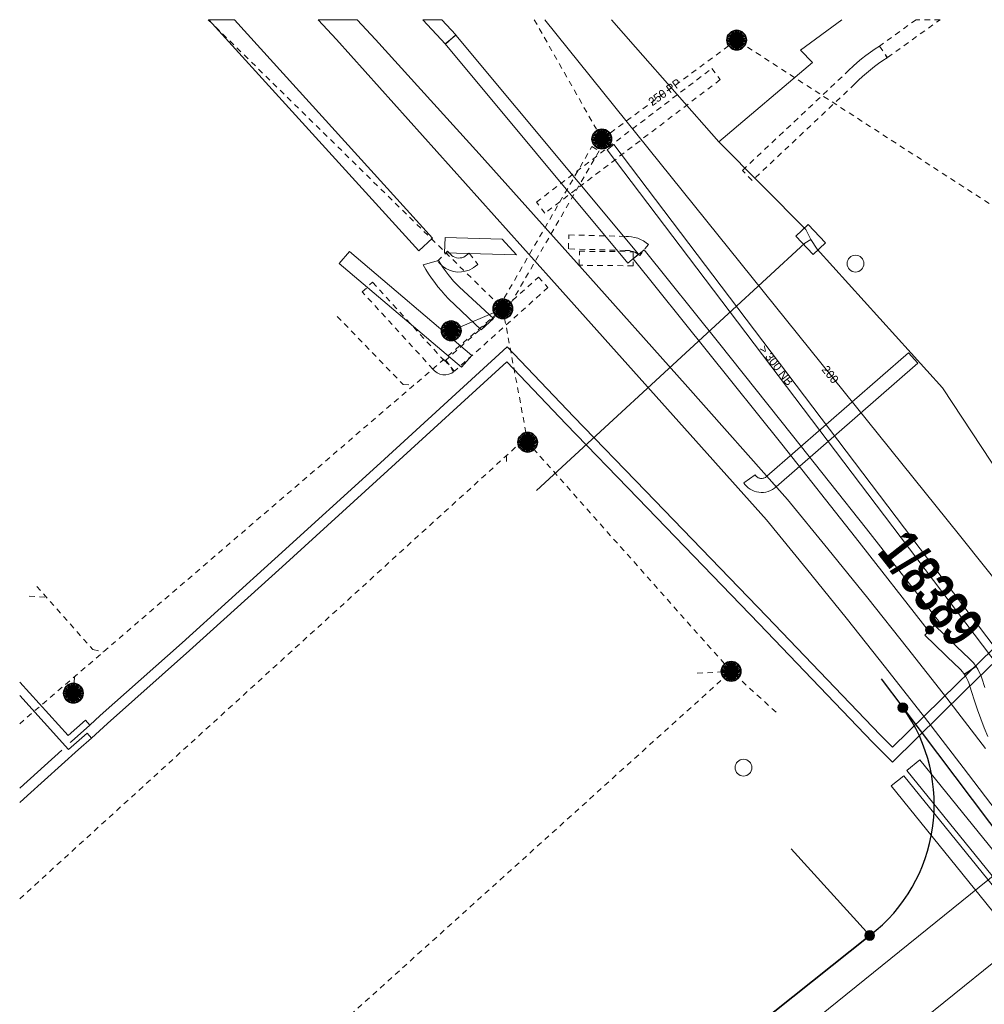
# Model space of a CAD drawing. Header units: metres. Extents: x 2695560 to 2696939, y 1260529 to 1262050.
# Tile 246 of 256: x 2695640 to 2695675, y 1261165 to 1261201. Entities that reach past the tile are written whole.
import ezdxf

# ---------------------------------------------------------------- set-up
doc = ezdxf.new("R2010")
doc.units = ezdxf.units.M
doc.linetypes.add('AUSGEZOGEN', pattern=[0])
doc.linetypes.add('VERDECKT2_S2', pattern=[0.36, 0.2, -0.16])
for name, color, linetype in [('XR$1$AV_Grenzpunkte', 7, 'AUSGEZOGEN'), ('XR$1$AV_Grundstück-Nr.', 7, 'AUSGEZOGEN'), ('XR$1$AV_Linien (BB)', 7, 'AUSGEZOGEN'), ('XR$1$EW_LK_Knoten', 1, 'AUSGEZOGEN'), ('XR$1$Liegenschaftsgrenzen', 7, 'AUSGEZOGEN'), ('XR$1$PFAV', 255, 'AUSGEZOGEN'), ('XR$1$RAEW', 8, 'AUSGEZOGEN')]:
    doc.layers.add(name, color=color, linetype=linetype)
for name, color, linetype, lineweight in [('XR$2$ABW-Linie-R-genau', 4, 'AUSGEZOGEN', 18), ('XR$2$ABW-Linie-R-ungenau', 4, 'VERDECKT2_S2', 18), ('XR$2$ABW-LinieFlaeche-R-genau', 4, 'AUSGEZOGEN', 18), ('XR$2$ABW-LinieFlaeche-R-ungenau', 4, 'VERDECKT2_S2', 18), ('XR$2$ABW-Punkt', 6, 'AUSGEZOGEN', 18), ('XR$2$ELE-Flaeche-oberirdisch', 1, 'AUSGEZOGEN', 18), ('XR$2$ELE-LinieFlaeche-genau', 1, 'AUSGEZOGEN', 18), ('XR$2$ELE-LinieFlaeche-ungenau', 1, 'VERDECKT2_S2', 18), ('XR$2$FER-Linie-genau', 30, 'AUSGEZOGEN', 18), ('XR$2$KOM-Flaeche-U-oberirdisch', 91, 'AUSGEZOGEN', 18), ('XR$2$KOM-Linie-U-genau', 91, 'AUSGEZOGEN', 18), ('XR$2$WAS-Linie-genau', 5, 'AUSGEZOGEN', 18), ('XR$2$WAS-Punkt', 5, 'AUSGEZOGEN', 18), ('XR$2$WEI-Text', 59, 'AUSGEZOGEN', 18)]:
    doc.layers.add(name, color=color, linetype=linetype, lineweight=lineweight)
doc.styles.add('ARIAL', font='arial.ttf')
doc.styles.add('TXT', font='txt')

# ---------------------------------------------------------------- blocks, each defined once
blk = doc.blocks.new('COMPLEXOBJECT_1396')
at = {"layer": 'XR$1$Liegenschaftsgrenzen', "color": 7, "linetype": 'AUSGEZOGEN', "transparency": 33554687}
blk.add_line((5661.836, 11161.898), (5669.517, 11168.005), dxfattribs=at)
blk.add_arc((5665.918, 11172.683), 5.902, 307.5695, 35.9043, dxfattribs=at)
blk = doc.blocks.new('BAV15')
at = {"layer": 'XR$1$PFAV', "transparency": 33554687}
blk.add_hatch(color=7, dxfattribs=at).paths.add_polyline_path([(0.5, 0), (0.49, 0.1), (0.46, 0.2), (0.41, 0.29), (0.34, 0.36), (0.26, 0.42), (0.17, 0.47), (0.08, 0.49), (-0.03, 0.5), (-0.13, 0.48), (-0.22, 0.45), (-0.31, 0.4), (-0.38, 0.33), (-0.44, 0.24), (-0.48, 0.15), (-0.5, 0.05), (-0.5, -0.05), (-0.48, -0.15), (-0.44, -0.24), (-0.38, -0.33), (-0.31, -0.4), (-0.22, -0.45), (-0.13, -0.48), (-0.03, -0.5), (0.08, -0.49), (0.17, -0.47), (0.26, -0.42), (0.34, -0.36), (0.41, -0.29), (0.46, -0.2), (0.49, -0.1)])
at = {"color": 7, "transparency": 33554687}
for start, end in [(90, 270), (270, 90)]:
    blk.add_arc((0, 0), 0.5, start, end, dxfattribs=at)
at = {"layer": 'XR$1$PFAV', "transparency": 33554687}
blk.add_circle((0, 0), 0.5, dxfattribs=at)
blk = doc.blocks.new('BEW957')
at = {"layer": 'XR$1$RAEW', "transparency": 33554687}
blk.add_hatch(color=1, dxfattribs=at).paths.add_polyline_path([(-0.5, 0), (-0.5, -0.05), (-0.49, -0.1), (-0.48, -0.15), (-0.46, -0.2), (-0.44, -0.24), (-0.41, -0.29), (-0.38, -0.33), (-0.34, -0.36), (-0.31, -0.4), (-0.26, -0.42), (-0.22, -0.45), (-0.17, -0.47), (-0.13, -0.48), (-0.08, -0.49), (-0.03, -0.5), (0.03, -0.5), (0.08, -0.49), (0.13, -0.48), (0.17, -0.47), (0.22, -0.45), (0.26, -0.42), (0.31, -0.4), (0.34, -0.36), (0.38, -0.33), (0.41, -0.29), (0.44, -0.24), (0.46, -0.2), (0.48, -0.15), (0.49, -0.1), (0.5, -0.05), (0.5, 0), (0.5, 0.05), (0.49, 0.1), (0.48, 0.15), (0.46, 0.2), (0.44, 0.24), (0.41, 0.29), (0.38, 0.33), (0.34, 0.36), (0.31, 0.4), (0.26, 0.42), (0.22, 0.45), (0.17, 0.47), (0.13, 0.48), (0.08, 0.49), (0.03, 0.5), (-0.03, 0.5), (-0.08, 0.49), (-0.13, 0.48), (-0.17, 0.47), (-0.22, 0.45), (-0.26, 0.42), (-0.31, 0.4), (-0.34, 0.36), (-0.38, 0.33), (-0.41, 0.29), (-0.44, 0.24), (-0.46, 0.2), (-0.48, 0.15), (-0.49, 0.1), (-0.5, 0.05)])
at = {"color": 1, "transparency": 33554687}
for start, end in [(90, 180), (180, 270), (0, 90), (270, 0)]:
    blk.add_arc((0, 0), 0.5, start, end, dxfattribs=at)
at = {"layer": 'XR$1$RAEW', "color": 1, "transparency": 33554687}
blk.add_circle((0, 0), 0.5, dxfattribs=at)
blk = doc.blocks.new('WAS-SCHACHT')
at = {"layer": 'XR$2$WAS-Punkt', "linetype": 'AUSGEZOGEN', "transparency": 33554687}
blk.add_circle((0, 0, 502500), 300, dxfattribs=at)
blk = doc.blocks.new('ABW-KONTROLLSCHACHT')
at = {"layer": 'XR$2$ABW-Punkt', "linetype": 'AUSGEZOGEN', "lineweight": 25, "transparency": 33554687}
for points in [[(-343, 68, 2500), (0, 0, 2500), (-350, 0, 2500)], [(-343, 68), (0, 0), (-350, 0)], [(-343, 68, 2500), (-343, 68), (-350, 0), (-350, 0, 2500)], [(-350, 0, 2500), (0, 0, 2500), (-343, -68, 2500)], [(-350, 0), (0, 0), (-343, -68)], [(-323, 134, 2500), (0, 0, 2500), (-343, 68, 2500)], [(-323, 134), (0, 0), (-343, 68)], [(-323, 134, 2500), (-323, 134), (-343, 68), (-343, 68, 2500)], [(-343, -68, 2500), (0, 0, 2500), (-323, -134, 2500)], [(-343, -68), (0, 0), (-323, -134)], [(-291, 194, 2500), (0, 0, 2500), (-323, 134, 2500)], [(-291, 194), (0, 0), (-323, 134)], [(-291, 194, 2500), (-291, 194), (-323, 134), (-323, 134, 2500)], [(-323, -134, 2500), (0, 0, 2500), (-291, -194, 2500)], [(-323, -134), (0, 0), (-291, -194)], [(-247, 247, 2500), (0, 0, 2500), (-291, 194, 2500)], [(-247, 247), (0, 0), (-291, 194)], [(-247, 247, 2500), (-247, 247), (-291, 194), (-291, 194, 2500)], [(-291, -194, 2500), (0, 0, 2500), (-247, -247, 2500)], [(-291, -194), (0, 0), (-247, -247)], [(-194, 291, 2500), (0, 0, 2500), (-247, 247, 2500)], [(-194, 291), (0, 0), (-247, 247)], [(-194, 291, 2500), (-194, 291), (-247, 247), (-247, 247, 2500)], [(-247, -247, 2500), (0, 0, 2500), (-194, -291, 2500)], [(-247, -247), (0, 0), (-194, -291)], [(-134, 323, 2500), (0, 0, 2500), (-194, 291, 2500)], [(-134, 323), (0, 0), (-194, 291)], [(-134, 323, 2500), (-134, 323), (-194, 291), (-194, 291, 2500)], [(-194, -291, 2500), (0, 0, 2500), (-134, -323, 2500)], [(-194, -291), (0, 0), (-134, -323)], [(-68, 343, 2500), (0, 0, 2500), (-134, 323, 2500)], [(-68, 343), (0, 0), (-134, 323)], [(-68, 343, 2500), (-68, 343), (-134, 323), (-134, 323, 2500)], [(-134, -323, 2500), (0, 0, 2500), (-68, -343, 2500)], [(-134, -323), (0, 0), (-68, -343)], [(0, 350, 2500), (0, 0, 2500), (-68, 343, 2500)], [(0, 350), (0, 0), (-68, 343)], [(0, 350, 2500), (0, 350), (-68, 343), (-68, 343, 2500)], [(-68, -343, 2500), (0, 0, 2500), (0, -350, 2500)], [(-68, -343), (0, 0), (0, -350)], [(68, 343, 2500), (0, 0, 2500), (0, 350, 2500)], [(68, 343), (0, 0), (0, 350)], [(68, 343, 2500), (68, 343), (0, 350), (0, 350, 2500)], [(134, 323, 2500), (0, 0, 2500), (68, 343, 2500)], [(134, 323), (0, 0), (68, 343)], [(194, 291, 2500), (0, 0, 2500), (134, 323, 2500)], [(194, 291), (0, 0), (134, 323)], [(247, 247, 2500), (0, 0, 2500), (194, 291, 2500)], [(247, 247), (0, 0), (194, 291)], [(291, 194, 2500), (0, 0, 2500), (247, 247, 2500)], [(291, 194), (0, 0), (247, 247)], [(323, 134, 2500), (0, 0, 2500), (291, 194, 2500)], [(323, 134), (0, 0), (291, 194)], [(343, 68, 2500), (0, 0, 2500), (323, 134, 2500)], [(343, 68), (0, 0), (323, 134)], [(350, 0, 2500), (0, 0, 2500), (343, 68, 2500)], [(350, 0), (0, 0), (343, 68)], [(0, -350, 2500), (0, 0, 2500), (68, -343, 2500)], [(68, -343, 2500), (0, 0, 2500), (134, -323, 2500)], [(134, -323, 2500), (0, 0, 2500), (194, -291, 2500)], [(194, -291, 2500), (0, 0, 2500), (247, -247, 2500)], [(247, -247, 2500), (0, 0, 2500), (291, -194, 2500)], [(291, -194, 2500), (0, 0, 2500), (323, -134, 2500)], [(323, -134, 2500), (0, 0, 2500), (343, -68, 2500)], [(343, -68, 2500), (0, 0, 2500), (350, 0, 2500)], [(0, -350), (0, 0), (68, -343)], [(68, -343), (0, 0), (134, -323)], [(134, -323), (0, 0), (194, -291)], [(194, -291), (0, 0), (247, -247)], [(247, -247), (0, 0), (291, -194)], [(291, -194), (0, 0), (323, -134)], [(323, -134), (0, 0), (343, -68)], [(343, -68), (0, 0), (350, 0)], [(134, 323, 2500), (134, 323), (68, 343), (68, 343, 2500)], [(194, 291, 2500), (194, 291), (134, 323), (134, 323, 2500)], [(247, 247, 2500), (247, 247), (194, 291), (194, 291, 2500)], [(291, 194, 2500), (291, 194), (247, 247), (247, 247, 2500)], [(323, 134, 2500), (323, 134), (291, 194), (291, 194, 2500)], [(343, 68, 2500), (343, 68), (323, 134), (323, 134, 2500)], [(350, 0, 2500), (350, 0), (343, 68), (343, 68, 2500)], [(-350, 0, 2500), (-350, 0), (-343, -68), (-343, -68, 2500)], [(-343, -68, 2500), (-343, -68), (-323, -134), (-323, -134, 2500)], [(-323, -134, 2500), (-323, -134), (-291, -194), (-291, -194, 2500)], [(-291, -194, 2500), (-291, -194), (-247, -247), (-247, -247, 2500)], [(-247, -247, 2500), (-247, -247), (-194, -291), (-194, -291, 2500)], [(-194, -291, 2500), (-194, -291), (-134, -323), (-134, -323, 2500)], [(-134, -323, 2500), (-134, -323), (-68, -343), (-68, -343, 2500)], [(-68, -343, 2500), (-68, -343), (0, -350), (0, -350, 2500)], [(0, -350, 2500), (0, -350), (68, -343), (68, -343, 2500)], [(68, -343, 2500), (68, -343), (134, -323), (134, -323, 2500)], [(134, -323, 2500), (134, -323), (194, -291), (194, -291, 2500)], [(194, -291, 2500), (194, -291), (247, -247), (247, -247, 2500)], [(247, -247, 2500), (247, -247), (291, -194), (291, -194, 2500)], [(291, -194, 2500), (291, -194), (323, -134), (323, -134, 2500)], [(323, -134, 2500), (323, -134), (343, -68), (343, -68, 2500)], [(343, -68, 2500), (343, -68), (350, 0), (350, 0, 2500)]]:
    blk.add_3dface(points, dxfattribs=at)
blk = doc.blocks.new('ABW-NORMSCHACHT_WEITERE')
at = {"layer": 'XR$2$ABW-Punkt', "linetype": 'AUSGEZOGEN', "lineweight": 25, "transparency": 33554687}
for points in [[(-196, 39, 2500), (0, 0, 2500), (-200, 0, 2500)], [(-196, 39), (0, 0), (-200, 0)], [(-196, 39, 2500), (-196, 39), (-200, 0), (-200, 0, 2500)], [(-200, 0, 2500), (0, 0, 2500), (-196, -39, 2500)], [(-200, 0), (0, 0), (-196, -39)], [(-185, 77, 2500), (0, 0, 2500), (-196, 39, 2500)], [(-185, 77), (0, 0), (-196, 39)], [(-185, 77, 2500), (-185, 77), (-196, 39), (-196, 39, 2500)], [(-196, -39, 2500), (0, 0, 2500), (-185, -77, 2500)], [(-196, -39), (0, 0), (-185, -77)], [(-166, 111, 2500), (0, 0, 2500), (-185, 77, 2500)], [(-166, 111), (0, 0), (-185, 77)], [(-166, 111, 2500), (-166, 111), (-185, 77), (-185, 77, 2500)], [(-185, -77, 2500), (0, 0, 2500), (-166, -111, 2500)], [(-185, -77), (0, 0), (-166, -111)], [(-141, 141, 2500), (0, 0, 2500), (-166, 111, 2500)], [(-141, 141), (0, 0), (-166, 111)], [(-141, 141, 2500), (-141, 141), (-166, 111), (-166, 111, 2500)], [(-166, -111, 2500), (0, 0, 2500), (-141, -141, 2500)], [(-166, -111), (0, 0), (-141, -141)], [(-111, 166, 2500), (0, 0, 2500), (-141, 141, 2500)], [(-111, 166), (0, 0), (-141, 141)], [(-111, 166, 2500), (-111, 166), (-141, 141), (-141, 141, 2500)], [(-141, -141, 2500), (0, 0, 2500), (-111, -166, 2500)], [(-141, -141), (0, 0), (-111, -166)], [(-77, 185, 2500), (0, 0, 2500), (-111, 166, 2500)], [(-77, 185), (0, 0), (-111, 166)], [(-77, 185, 2500), (-77, 185), (-111, 166), (-111, 166, 2500)], [(-111, -166, 2500), (0, 0, 2500), (-77, -185, 2500)], [(-111, -166), (0, 0), (-77, -185)], [(-39, 196, 2500), (0, 0, 2500), (-77, 185, 2500)], [(-39, 196), (0, 0), (-77, 185)], [(-39, 196, 2500), (-39, 196), (-77, 185), (-77, 185, 2500)], [(-77, -185, 2500), (0, 0, 2500), (-39, -196, 2500)], [(-77, -185), (0, 0), (-39, -196)], [(0, 200, 2500), (0, 0, 2500), (-39, 196, 2500)], [(0, 200), (0, 0), (-39, 196)], [(0, 200, 2500), (0, 200), (-39, 196), (-39, 196, 2500)], [(-39, -196, 2500), (0, 0, 2500), (0, -200, 2500)], [(-39, -196), (0, 0), (0, -200)], [(39, 196, 2500), (0, 0, 2500), (0, 200, 2500)], [(39, 196), (0, 0), (0, 200)], [(39, 196, 2500), (39, 196), (0, 200), (0, 200, 2500)], [(77, 185, 2500), (0, 0, 2500), (39, 196, 2500)], [(77, 185), (0, 0), (39, 196)], [(111, 166, 2500), (0, 0, 2500), (77, 185, 2500)], [(111, 166), (0, 0), (77, 185)], [(141, 141, 2500), (0, 0, 2500), (111, 166, 2500)], [(141, 141), (0, 0), (111, 166)], [(166, 111, 2500), (0, 0, 2500), (141, 141, 2500)], [(166, 111), (0, 0), (141, 141)], [(185, 77, 2500), (0, 0, 2500), (166, 111, 2500)], [(185, 77), (0, 0), (166, 111)], [(196, 39, 2500), (0, 0, 2500), (185, 77, 2500)], [(196, 39), (0, 0), (185, 77)], [(200, 0, 2500), (0, 0, 2500), (196, 39, 2500)], [(200, 0), (0, 0), (196, 39)], [(0, -200, 2500), (0, 0, 2500), (39, -196, 2500)], [(39, -196, 2500), (0, 0, 2500), (77, -185, 2500)], [(77, -185, 2500), (0, 0, 2500), (111, -166, 2500)], [(111, -166, 2500), (0, 0, 2500), (141, -141, 2500)], [(141, -141, 2500), (0, 0, 2500), (166, -111, 2500)], [(166, -111, 2500), (0, 0, 2500), (185, -77, 2500)], [(185, -77, 2500), (0, 0, 2500), (196, -39, 2500)], [(196, -39, 2500), (0, 0, 2500), (200, 0, 2500)], [(0, -200), (0, 0), (39, -196)], [(39, -196), (0, 0), (77, -185)], [(77, -185), (0, 0), (111, -166)], [(111, -166), (0, 0), (141, -141)], [(141, -141), (0, 0), (166, -111)], [(166, -111), (0, 0), (185, -77)], [(185, -77), (0, 0), (196, -39)], [(196, -39), (0, 0), (200, 0)], [(77, 185, 2500), (77, 185), (39, 196), (39, 196, 2500)], [(111, 166, 2500), (111, 166), (77, 185), (77, 185, 2500)], [(141, 141, 2500), (141, 141), (111, 166), (111, 166, 2500)], [(166, 111, 2500), (166, 111), (141, 141), (141, 141, 2500)], [(185, 77, 2500), (185, 77), (166, 111), (166, 111, 2500)], [(196, 39, 2500), (196, 39), (185, 77), (185, 77, 2500)], [(200, 0, 2500), (200, 0), (196, 39), (196, 39, 2500)], [(-200, 0, 2500), (-200, 0), (-196, -39), (-196, -39, 2500)], [(-196, -39, 2500), (-196, -39), (-185, -77), (-185, -77, 2500)], [(-185, -77, 2500), (-185, -77), (-166, -111), (-166, -111, 2500)], [(-166, -111, 2500), (-166, -111), (-141, -141), (-141, -141, 2500)], [(-141, -141, 2500), (-141, -141), (-111, -166), (-111, -166, 2500)], [(-111, -166, 2500), (-111, -166), (-77, -185), (-77, -185, 2500)], [(-77, -185, 2500), (-77, -185), (-39, -196), (-39, -196, 2500)], [(-39, -196, 2500), (-39, -196), (0, -200), (0, -200, 2500)], [(0, -200, 2500), (0, -200), (39, -196), (39, -196, 2500)], [(39, -196, 2500), (39, -196), (77, -185), (77, -185, 2500)], [(77, -185, 2500), (77, -185), (111, -166), (111, -166, 2500)], [(111, -166, 2500), (111, -166), (141, -141), (141, -141, 2500)], [(141, -141, 2500), (141, -141), (166, -111), (166, -111, 2500)], [(166, -111, 2500), (166, -111), (185, -77), (185, -77, 2500)], [(185, -77, 2500), (185, -77), (196, -39), (196, -39, 2500)], [(196, -39, 2500), (196, -39), (200, 0), (200, 0, 2500)]]:
    blk.add_3dface(points, dxfattribs=at)
blk = doc.blocks.new('ABW-SCHLAMMSAMMLER_RUND')
at = {"layer": 'XR$2$ABW-Punkt', "linetype": 'AUSGEZOGEN', "lineweight": 13, "transparency": 33554687}
for p, q in [((-70, 75, 2500), (70, 75, 2500)), ((-70, -75, 2500), (70, -75, 2500))]:
    blk.add_line(p, q, dxfattribs=at)
blk.add_polyline3d([(90, 0, 2500), (0, 0, 2500), (-90, 0, 2500)], dxfattribs=at)
at = {"layer": 'XR$2$ABW-Punkt', "linetype": 'AUSGEZOGEN', "lineweight": 25, "transparency": 33554687}
for points in [[(-147, 29, 2500), (0, 0, 2500), (-150, 0, 2500)], [(-147, 29), (0, 0), (-150, 0)], [(-147, 29, 2500), (-147, 29), (-150, 0), (-150, 0, 2500)], [(-150, 0, 2500), (0, 0, 2500), (-147, -29, 2500)], [(-150, 0), (0, 0), (-147, -29)], [(-139, 57, 2500), (0, 0, 2500), (-147, 29, 2500)], [(-139, 57), (0, 0), (-147, 29)], [(-139, 57, 2500), (-139, 57), (-147, 29), (-147, 29, 2500)], [(-147, -29, 2500), (0, 0, 2500), (-139, -57, 2500)], [(-147, -29), (0, 0), (-139, -57)], [(-125, 83, 2500), (0, 0, 2500), (-139, 57, 2500)], [(-125, 83), (0, 0), (-139, 57)], [(-125, 83, 2500), (-125, 83), (-139, 57), (-139, 57, 2500)], [(-139, -57, 2500), (0, 0, 2500), (-125, -83, 2500)], [(-139, -57), (0, 0), (-125, -83)], [(-106, 106, 2500), (0, 0, 2500), (-125, 83, 2500)], [(-106, 106), (0, 0), (-125, 83)], [(-106, 106, 2500), (-106, 106), (-125, 83), (-125, 83, 2500)], [(-125, -83, 2500), (0, 0, 2500), (-106, -106, 2500)], [(-125, -83), (0, 0), (-106, -106)], [(-83, 125, 2500), (0, 0, 2500), (-106, 106, 2500)], [(-83, 125), (0, 0), (-106, 106)], [(-83, 125, 2500), (-83, 125), (-106, 106), (-106, 106, 2500)], [(-106, -106, 2500), (0, 0, 2500), (-83, -125, 2500)], [(-106, -106), (0, 0), (-83, -125)], [(-57, 139, 2500), (0, 0, 2500), (-83, 125, 2500)], [(-57, 139), (0, 0), (-83, 125)], [(-57, 139, 2500), (-57, 139), (-83, 125), (-83, 125, 2500)], [(-83, -125, 2500), (0, 0, 2500), (-57, -139, 2500)], [(-83, -125), (0, 0), (-57, -139)], [(-29, 147, 2500), (0, 0, 2500), (-57, 139, 2500)], [(-29, 147), (0, 0), (-57, 139)], [(-29, 147, 2500), (-29, 147), (-57, 139), (-57, 139, 2500)], [(-57, -139, 2500), (0, 0, 2500), (-29, -147, 2500)], [(-57, -139), (0, 0), (-29, -147)], [(0, 150, 2500), (0, 0, 2500), (-29, 147, 2500)], [(0, 150), (0, 0), (-29, 147)], [(0, 150, 2500), (0, 150), (-29, 147), (-29, 147, 2500)], [(-29, -147, 2500), (0, 0, 2500), (0, -150, 2500)], [(-29, -147), (0, 0), (0, -150)], [(29, 147, 2500), (0, 0, 2500), (0, 150, 2500)], [(29, 147), (0, 0), (0, 150)], [(29, 147, 2500), (29, 147), (0, 150), (0, 150, 2500)], [(57, 139, 2500), (0, 0, 2500), (29, 147, 2500)], [(57, 139), (0, 0), (29, 147)], [(83, 125, 2500), (0, 0, 2500), (57, 139, 2500)], [(83, 125), (0, 0), (57, 139)], [(106, 106, 2500), (0, 0, 2500), (83, 125, 2500)], [(106, 106), (0, 0), (83, 125)], [(125, 83, 2500), (0, 0, 2500), (106, 106, 2500)], [(125, 83), (0, 0), (106, 106)], [(139, 57, 2500), (0, 0, 2500), (125, 83, 2500)], [(139, 57), (0, 0), (125, 83)], [(147, 29, 2500), (0, 0, 2500), (139, 57, 2500)], [(147, 29), (0, 0), (139, 57)], [(150, 0, 2500), (0, 0, 2500), (147, 29, 2500)], [(150, 0), (0, 0), (147, 29)], [(0, -150, 2500), (0, 0, 2500), (29, -147, 2500)], [(29, -147, 2500), (0, 0, 2500), (57, -139, 2500)], [(57, -139, 2500), (0, 0, 2500), (83, -125, 2500)], [(83, -125, 2500), (0, 0, 2500), (106, -106, 2500)], [(106, -106, 2500), (0, 0, 2500), (125, -83, 2500)], [(125, -83, 2500), (0, 0, 2500), (139, -57, 2500)], [(139, -57, 2500), (0, 0, 2500), (147, -29, 2500)], [(147, -29, 2500), (0, 0, 2500), (150, 0, 2500)], [(0, -150), (0, 0), (29, -147)], [(29, -147), (0, 0), (57, -139)], [(57, -139), (0, 0), (83, -125)], [(83, -125), (0, 0), (106, -106)], [(106, -106), (0, 0), (125, -83)], [(125, -83), (0, 0), (139, -57)], [(139, -57), (0, 0), (147, -29)], [(147, -29), (0, 0), (150, 0)], [(57, 139, 2500), (57, 139), (29, 147), (29, 147, 2500)], [(83, 125, 2500), (83, 125), (57, 139), (57, 139, 2500)], [(106, 106, 2500), (106, 106), (83, 125), (83, 125, 2500)], [(125, 83, 2500), (125, 83), (106, 106), (106, 106, 2500)], [(139, 57, 2500), (139, 57), (125, 83), (125, 83, 2500)], [(147, 29, 2500), (147, 29), (139, 57), (139, 57, 2500)], [(150, 0, 2500), (150, 0), (147, 29), (147, 29, 2500)], [(-150, 0, 2500), (-150, 0), (-147, -29), (-147, -29, 2500)], [(-147, -29, 2500), (-147, -29), (-139, -57), (-139, -57, 2500)], [(-139, -57, 2500), (-139, -57), (-125, -83), (-125, -83, 2500)], [(-125, -83, 2500), (-125, -83), (-106, -106), (-106, -106, 2500)], [(-106, -106, 2500), (-106, -106), (-83, -125), (-83, -125, 2500)], [(-83, -125, 2500), (-83, -125), (-57, -139), (-57, -139, 2500)], [(-57, -139, 2500), (-57, -139), (-29, -147), (-29, -147, 2500)], [(-29, -147, 2500), (-29, -147), (0, -150), (0, -150, 2500)], [(0, -150, 2500), (0, -150), (29, -147), (29, -147, 2500)], [(29, -147, 2500), (29, -147), (57, -139), (57, -139, 2500)], [(57, -139, 2500), (57, -139), (83, -125), (83, -125, 2500)], [(83, -125, 2500), (83, -125), (106, -106), (106, -106, 2500)], [(106, -106, 2500), (106, -106), (125, -83), (125, -83, 2500)], [(125, -83, 2500), (125, -83), (139, -57), (139, -57, 2500)], [(139, -57, 2500), (139, -57), (147, -29), (147, -29, 2500)], [(147, -29, 2500), (147, -29), (150, 0), (150, 0, 2500)]]:
    blk.add_3dface(points, dxfattribs=at)
blk = doc.blocks.new('ABW-DECKEL')
at = {"layer": 'XR$2$ABW-Punkt', "linetype": 'AUSGEZOGEN', "lineweight": 25, "transparency": 33554687}
for points in [[(-343, 68, 2500), (0, 0, 2500), (-350, 0, 2500)], [(-343, 68), (0, 0), (-350, 0)], [(-343, 68, 2500), (-343, 68), (-350, 0), (-350, 0, 2500)], [(-350, 0, 2500), (0, 0, 2500), (-343, -68, 2500)], [(-350, 0), (0, 0), (-343, -68)], [(-323, 134, 2500), (0, 0, 2500), (-343, 68, 2500)], [(-323, 134), (0, 0), (-343, 68)], [(-323, 134, 2500), (-323, 134), (-343, 68), (-343, 68, 2500)], [(-343, -68, 2500), (0, 0, 2500), (-323, -134, 2500)], [(-343, -68), (0, 0), (-323, -134)], [(-291, 194, 2500), (0, 0, 2500), (-323, 134, 2500)], [(-291, 194), (0, 0), (-323, 134)], [(-291, 194, 2500), (-291, 194), (-323, 134), (-323, 134, 2500)], [(-323, -134, 2500), (0, 0, 2500), (-291, -194, 2500)], [(-323, -134), (0, 0), (-291, -194)], [(-247, 247, 2500), (0, 0, 2500), (-291, 194, 2500)], [(-247, 247), (0, 0), (-291, 194)], [(-247, 247, 2500), (-247, 247), (-291, 194), (-291, 194, 2500)], [(-291, -194, 2500), (0, 0, 2500), (-247, -247, 2500)], [(-291, -194), (0, 0), (-247, -247)], [(-194, 291, 2500), (0, 0, 2500), (-247, 247, 2500)], [(-194, 291), (0, 0), (-247, 247)], [(-194, 291, 2500), (-194, 291), (-247, 247), (-247, 247, 2500)], [(-247, -247, 2500), (0, 0, 2500), (-194, -291, 2500)], [(-247, -247), (0, 0), (-194, -291)], [(-134, 323, 2500), (0, 0, 2500), (-194, 291, 2500)], [(-134, 323), (0, 0), (-194, 291)], [(-134, 323, 2500), (-134, 323), (-194, 291), (-194, 291, 2500)], [(-194, -291, 2500), (0, 0, 2500), (-134, -323, 2500)], [(-194, -291), (0, 0), (-134, -323)], [(-68, 343, 2500), (0, 0, 2500), (-134, 323, 2500)], [(-68, 343), (0, 0), (-134, 323)], [(-68, 343, 2500), (-68, 343), (-134, 323), (-134, 323, 2500)], [(-134, -323, 2500), (0, 0, 2500), (-68, -343, 2500)], [(-134, -323), (0, 0), (-68, -343)], [(0, 350, 2500), (0, 0, 2500), (-68, 343, 2500)], [(0, 350), (0, 0), (-68, 343)], [(0, 350, 2500), (0, 350), (-68, 343), (-68, 343, 2500)], [(-68, -343, 2500), (0, 0, 2500), (0, -350, 2500)], [(-68, -343), (0, 0), (0, -350)], [(68, 343, 2500), (0, 0, 2500), (0, 350, 2500)], [(68, 343), (0, 0), (0, 350)], [(68, 343, 2500), (68, 343), (0, 350), (0, 350, 2500)], [(134, 323, 2500), (0, 0, 2500), (68, 343, 2500)], [(134, 323), (0, 0), (68, 343)], [(194, 291, 2500), (0, 0, 2500), (134, 323, 2500)], [(194, 291), (0, 0), (134, 323)], [(247, 247, 2500), (0, 0, 2500), (194, 291, 2500)], [(247, 247), (0, 0), (194, 291)], [(291, 194, 2500), (0, 0, 2500), (247, 247, 2500)], [(291, 194), (0, 0), (247, 247)], [(323, 134, 2500), (0, 0, 2500), (291, 194, 2500)], [(323, 134), (0, 0), (291, 194)], [(343, 68, 2500), (0, 0, 2500), (323, 134, 2500)], [(343, 68), (0, 0), (323, 134)], [(350, 0, 2500), (0, 0, 2500), (343, 68, 2500)], [(350, 0), (0, 0), (343, 68)], [(0, -350, 2500), (0, 0, 2500), (68, -343, 2500)], [(68, -343, 2500), (0, 0, 2500), (134, -323, 2500)], [(134, -323, 2500), (0, 0, 2500), (194, -291, 2500)], [(194, -291, 2500), (0, 0, 2500), (247, -247, 2500)], [(247, -247, 2500), (0, 0, 2500), (291, -194, 2500)], [(291, -194, 2500), (0, 0, 2500), (323, -134, 2500)], [(323, -134, 2500), (0, 0, 2500), (343, -68, 2500)], [(343, -68, 2500), (0, 0, 2500), (350, 0, 2500)], [(0, -350), (0, 0), (68, -343)], [(68, -343), (0, 0), (134, -323)], [(134, -323), (0, 0), (194, -291)], [(194, -291), (0, 0), (247, -247)], [(247, -247), (0, 0), (291, -194)], [(291, -194), (0, 0), (323, -134)], [(323, -134), (0, 0), (343, -68)], [(343, -68), (0, 0), (350, 0)], [(134, 323, 2500), (134, 323), (68, 343), (68, 343, 2500)], [(194, 291, 2500), (194, 291), (134, 323), (134, 323, 2500)], [(247, 247, 2500), (247, 247), (194, 291), (194, 291, 2500)], [(291, 194, 2500), (291, 194), (247, 247), (247, 247, 2500)], [(323, 134, 2500), (323, 134), (291, 194), (291, 194, 2500)], [(343, 68, 2500), (343, 68), (323, 134), (323, 134, 2500)], [(350, 0, 2500), (350, 0), (343, 68), (343, 68, 2500)], [(-350, 0, 2500), (-350, 0), (-343, -68), (-343, -68, 2500)], [(-343, -68, 2500), (-343, -68), (-323, -134), (-323, -134, 2500)], [(-323, -134, 2500), (-323, -134), (-291, -194), (-291, -194, 2500)], [(-291, -194, 2500), (-291, -194), (-247, -247), (-247, -247, 2500)], [(-247, -247, 2500), (-247, -247), (-194, -291), (-194, -291, 2500)], [(-194, -291, 2500), (-194, -291), (-134, -323), (-134, -323, 2500)], [(-134, -323, 2500), (-134, -323), (-68, -343), (-68, -343, 2500)], [(-68, -343, 2500), (-68, -343), (0, -350), (0, -350, 2500)], [(0, -350, 2500), (0, -350), (68, -343), (68, -343, 2500)], [(68, -343, 2500), (68, -343), (134, -323), (134, -323, 2500)], [(134, -323, 2500), (134, -323), (194, -291), (194, -291, 2500)], [(194, -291, 2500), (194, -291), (247, -247), (247, -247, 2500)], [(247, -247, 2500), (247, -247), (291, -194), (291, -194, 2500)], [(291, -194, 2500), (291, -194), (323, -134), (323, -134, 2500)], [(323, -134, 2500), (323, -134), (343, -68), (343, -68, 2500)], [(343, -68, 2500), (343, -68), (350, 0), (350, 0, 2500)]]:
    blk.add_3dface(points, dxfattribs=at)

msp = doc.modelspace()

# ---------------------------------------------------------------- linework, layer by layer
at = {"layer": 'XR$1$AV_Linien (BB)', "color": 7, "linetype": 'AUSGEZOGEN', "transparency": 33554687}
for p, q in [((2695670.892, 1261176.978), (2695671.669, 1261175.954)), ((2695670.487, 1261167.815), (2695667.678, 1261170.908)), ((2695670.487, 1261167.815), (2695662.806, 1261161.708))]:
    msp.add_line(p, q, dxfattribs=at)
msp.add_arc((2695666.888, 1261172.493), 5.902, 307.5695, 35.9043, dxfattribs=at)
at = {"layer": 'XR$1$Liegenschaftsgrenzen', "color": 7, "linetype": 'AUSGEZOGEN', "transparency": 33554687}
for p, q in [((2695670.892, 1261176.978), (2695671.669, 1261175.954)), ((2695671.669, 1261175.954), (2695684.146, 1261159.373))]:
    msp.add_line(p, q, dxfattribs=at)
at = {"layer": 'XR$2$ABW-Linie-R-genau', "linetype": 'AUSGEZOGEN', "transparency": 33554687}
for p, q in [((2695655.529, 1261189.413), (2695657.374, 1261190.198)), ((2695642.026, 1261176.471), (2695642.064, 1261177.056))]:
    msp.add_line(p, q, dxfattribs=at)
at = {"layer": 'XR$2$ABW-Linie-R-ungenau', "linetype": 'VERDECKT2_S2', "transparency": 33554687}
for p, q in [((2695646.844, 1261200.521), (2695657.374, 1261190.198)), ((2695658.499, 1261200.521), (2695660.718, 1261196.606)), ((2695665.734, 1261199.797), (2695660.91, 1261196.26)), ((2695640.107, 1261175.376), (2695657.368, 1261190.193)), ((2695658.264, 1261185.424), (2695657.374, 1261190.198)), ((2695665.532, 1261177.25), (2695658.259, 1261185.43)), ((2695657.51, 1261184.739), (2695657.51, 1261184.92)), ((2695640.451, 1261179.935), (2695641.057, 1261179.901)), ((2695664.324, 1261177.178), (2695665.532, 1261177.25)), ((2695667.136, 1261175.793), (2695665.532, 1261177.25))]:
    msp.add_line(p, q, dxfattribs=at)
for points in [[(2695679.939, 1261190.603), (2695679.284, 1261191.026), (2695665.728, 1261199.793)], [(2695651.451, 1261189.925), (2695653.814, 1261187.49), (2695654.198, 1261187.471)], [(2695640.107, 1261169.122), (2695657.904, 1261185.32), (2695658.264, 1261185.424)], [(2695640.715, 1261180.284), (2695642.725, 1261178.027), (2695643.099, 1261177.945)], [(2695643.011, 1261157.753), (2695643.903, 1261157.74), (2695665.532, 1261177.25)]]:
    msp.add_lwpolyline(points, dxfattribs=at)
at = {"layer": 'XR$2$ABW-LinieFlaeche-R-genau', "linetype": 'AUSGEZOGEN', "transparency": 33554687}
msp.add_lwpolyline([(2695661.338, 1261196.061), (2695717.044, 1261122.592), (2695716.804, 1261122.41), (2695661.098, 1261195.879), (2695661.338, 1261196.061)], close=True, dxfattribs=at)
at = {"layer": 'XR$2$ABW-LinieFlaeche-R-ungenau', "linetype": 'VERDECKT2_S2', "transparency": 33554687}
msp.add_lwpolyline([(2695657.244, 1261190.273), (2695660.557, 1261195.989), (2695660.817, 1261195.839), (2695657.504, 1261190.123), (2695657.244, 1261190.273)], close=True, dxfattribs=at)
at = {"layer": 'XR$2$ELE-Flaeche-oberirdisch', "transparency": 33554687}
for points in [[(2695654.861, 1261192.715), (2695647.785, 1261200.521), (2695646.866, 1261200.521), (2695654.377, 1261192.271), (2695654.861, 1261192.715)], [(2695657.858, 1261192.121), (2695657.353, 1261192.685), (2695655.308, 1261192.74), (2695655.286, 1261192.19), (2695657.858, 1261192.121)], [(2695651.526, 1261191.818), (2695655.902, 1261188.106), (2695656.264, 1261188.534), (2695651.888, 1261192.246), (2695651.526, 1261191.818)], [(2695662.42, 1261192.297), (2695662.031, 1261191.982), (2695664.692, 1261188.677), (2695667.339, 1261185.36), (2695669.971, 1261182.032), (2695672.589, 1261178.693), (2695672.982, 1261179), (2695670.364, 1261182.342), (2695667.73, 1261185.672), (2695665.082, 1261188.99), (2695662.42, 1261192.297)], [(2695655.077, 1261191.922), (2695654.522, 1261191.767), (2695654.618, 1261191.603), (2695654.719, 1261191.442), (2695654.826, 1261191.285), (2695654.938, 1261191.131), (2695655.055, 1261190.981), (2695655.177, 1261190.836), (2695655.304, 1261190.694), (2695655.436, 1261190.557), (2695656.604, 1261189.447), (2695657.035, 1261189.848), (2695655.82, 1261190.967), (2695655.611, 1261191.187), (2695655.417, 1261191.42), (2695655.239, 1261191.665), (2695655.077, 1261191.922)], [(2695671.809, 1261173.707), (2695677.861, 1261166.242), (2695678.327, 1261166.62), (2695672.275, 1261174.085), (2695671.809, 1261173.707)], [(2695671.255, 1261173.157), (2695677.212, 1261165.807), (2695677.662, 1261166.173), (2695671.705, 1261173.523), (2695671.255, 1261173.157)]]:
    msp.add_lwpolyline(points, close=True, dxfattribs=at)
msp.add_lwpolyline([(2695674.628, 1261174.495), (2695673.239, 1261176.294), (2695671.836, 1261178.082), (2695670.419, 1261179.859), (2695668.988, 1261181.626), (2695667.544, 1261183.381), (2695663.885, 1261187.508), (2695660.212, 1261191.623), (2695656.525, 1261195.725), (2695652.824, 1261199.814), (2695652.824, 1261199.814), (2695652.17, 1261200.521), (2695650.775, 1261200.521), (2695651.431, 1261199.814), (2695659.116, 1261191.241), (2695666.793, 1261182.661), (2695668.227, 1261180.914), (2695669.647, 1261179.156), (2695671.053, 1261177.387), (2695672.446, 1261175.607), (2695673.824, 1261173.817), (2695675.189, 1261172.015)], dxfattribs=at)
at = {"layer": 'XR$2$ELE-LinieFlaeche-genau', "linetype": 'AUSGEZOGEN', "transparency": 33554687}
for points in [[(2695654.519, 1261200.521), (2695655.322, 1261199.645), (2695655.69, 1261199.983), (2695655.197, 1261200.521), (2695654.519, 1261200.521)], [(2695661.843, 1261191.826), (2695655.314, 1261199.654), (2695655.698, 1261199.974), (2695662.227, 1261192.146), (2695661.843, 1261191.826)], [(2695666.809, 1261184.216), (2695671.875, 1261188.629), (2695672.203, 1261188.251), (2695667.137, 1261183.838), (2695666.809, 1261184.216)], [(2695666.388, 1261184.272), (2695666.414, 1261184.236), (2695666.434, 1261184.213), (2695666.455, 1261184.194), (2695666.478, 1261184.178), (2695666.504, 1261184.163), (2695666.531, 1261184.151), (2695666.557, 1261184.144), (2695666.587, 1261184.138), (2695666.617, 1261184.136), (2695666.645, 1261184.137), (2695666.672, 1261184.142), (2695666.703, 1261184.15), (2695666.729, 1261184.16), (2695666.755, 1261184.174), (2695666.779, 1261184.19), (2695666.81, 1261184.217), (2695667.136, 1261183.837), (2695667.081, 1261183.79), (2695667.011, 1261183.744), (2695666.937, 1261183.704), (2695666.857, 1261183.674), (2695666.778, 1261183.652), (2695666.693, 1261183.639), (2695666.607, 1261183.636), (2695666.525, 1261183.642), (2695666.443, 1261183.656), (2695666.359, 1261183.681), (2695666.282, 1261183.715), (2695666.21, 1261183.754), (2695666.141, 1261183.804), (2695666.078, 1261183.861), (2695666.022, 1261183.924), (2695665.982, 1261183.98), (2695666.388, 1261184.272)], [(2695673.873, 1261177.137), (2695673.801, 1261177.233), (2695673.728, 1261177.316), (2695673.649, 1261177.393), (2695673.55, 1261177.476), (2695672.454, 1261178.544), (2695672.802, 1261178.902), (2695673.884, 1261177.848), (2695673.985, 1261177.765), (2695674.092, 1261177.66), (2695674.189, 1261177.549), (2695674.273, 1261177.437), (2695673.873, 1261177.137)]]:
    msp.add_lwpolyline(points, close=True, dxfattribs=at)
msp.add_lwpolyline([(2695674.703, 1261174.919), (2695674.575, 1261175.236), (2695674.453, 1261175.555), (2695674.335, 1261175.875), (2695674.224, 1261176.199), (2695674.119, 1261176.524), (2695674.022, 1261176.839), (2695673.991, 1261176.918), (2695673.954, 1261176.997), (2695673.912, 1261177.073), (2695673.862, 1261177.153), (2695674.284, 1261177.421), (2695674.344, 1261177.327), (2695674.4, 1261177.223), (2695674.451, 1261177.116), (2695674.494, 1261177.003), (2695674.595, 1261176.674)], dxfattribs=at)
at = {"layer": 'XR$2$ELE-LinieFlaeche-ungenau', "linetype": 'VERDECKT2_S2', "transparency": 33554687}
for points in [[(2695672.145, 1261200.521), (2695670.831, 1261199.575), (2695671.123, 1261199.169), (2695673.001, 1261200.521), (2695672.145, 1261200.521)], [(2695665.941, 1261195.14), (2695669.606, 1261198.587), (2695669.743, 1261198.722), (2695669.889, 1261198.859), (2695670.04, 1261198.991), (2695670.193, 1261199.119), (2695670.351, 1261199.242), (2695670.512, 1261199.361), (2695670.677, 1261199.475), (2695670.84, 1261199.581), (2695671.114, 1261199.163), (2695670.955, 1261199.059), (2695670.802, 1261198.953), (2695670.653, 1261198.844), (2695670.507, 1261198.729), (2695670.364, 1261198.611), (2695670.225, 1261198.489), (2695670.089, 1261198.362), (2695669.952, 1261198.227), (2695666.283, 1261194.776), (2695665.941, 1261195.14)], [(2695658.572, 1261194.005), (2695664.841, 1261198.779), (2695665.143, 1261198.381), (2695658.874, 1261193.607), (2695658.572, 1261194.005)], [(2695662.265, 1261192.101), (2695662.204, 1261192.149), (2695662.148, 1261192.185), (2695662.088, 1261192.216), (2695662.027, 1261192.241), (2695661.962, 1261192.26), (2695661.897, 1261192.274), (2695661.831, 1261192.28), (2695661.75, 1261192.281), (2695659.717, 1261192.335), (2695659.731, 1261192.835), (2695661.76, 1261192.781), (2695661.859, 1261192.78), (2695661.973, 1261192.768), (2695662.084, 1261192.746), (2695662.193, 1261192.713), (2695662.298, 1261192.67), (2695662.398, 1261192.619), (2695662.494, 1261192.557), (2695662.575, 1261192.493), (2695662.265, 1261192.101)], [(2695655.393, 1261192.25), (2695655.542, 1261192.104), (2695655.594, 1261192.068), (2695655.653, 1261192.039), (2695655.717, 1261192.02), (2695655.782, 1261192.01), (2695655.848, 1261192.011), (2695655.913, 1261192.021), (2695655.976, 1261192.042), (2695656.032, 1261192.071), (2695656.176, 1261192.18), (2695656.478, 1261191.782), (2695656.298, 1261191.645), (2695656.168, 1261191.58), (2695656.033, 1261191.535), (2695655.892, 1261191.511), (2695655.748, 1261191.51), (2695655.607, 1261191.53), (2695655.471, 1261191.573), (2695655.342, 1261191.634), (2695655.222, 1261191.718), (2695655.043, 1261191.894), (2695655.393, 1261192.25)], [(2695662.029, 1261191.732), (2695660.105, 1261191.751), (2695660.109, 1261192.251), (2695662.033, 1261192.232), (2695662.029, 1261191.732)], [(2695655.312, 1261188.34), (2695658.65, 1261191.327), (2695658.984, 1261190.955), (2695655.646, 1261187.968), (2695655.312, 1261188.34)], [(2695652.718, 1261191.142), (2695655.248, 1261188.374), (2695655.269, 1261188.35), (2695655.276, 1261188.346), (2695655.284, 1261188.342), (2695655.289, 1261188.341), (2695655.299, 1261188.34), (2695655.307, 1261188.342), (2695655.313, 1261188.344), (2695655.342, 1261188.363), (2695655.616, 1261187.945), (2695655.547, 1261187.9), (2695655.445, 1261187.858), (2695655.337, 1261187.84), (2695655.229, 1261187.841), (2695655.12, 1261187.866), (2695655.022, 1261187.912), (2695654.933, 1261187.976), (2695654.876, 1261188.04), (2695652.348, 1261190.804), (2695652.718, 1261191.142)]]:
    msp.add_lwpolyline(points, close=True, dxfattribs=at)
at = {"layer": 'XR$2$FER-Linie-genau', "linetype": 'AUSGEZOGEN', "transparency": 33554687}
for p, q in [((2695641.611, 1261174.434), (2695640.12, 1261173.085)), ((2695640.12, 1261173.085), (2695640.107, 1261173.073)), ((2695640.107, 1261172.561), (2695640.385, 1261172.813))]:
    msp.add_line(p, q, dxfattribs=at)
for points in [[(2695705.199, 1261179.802), (2695703.442, 1261181.639), (2695701.118, 1261184.104), (2695697.524, 1261187.838), (2695694.762, 1261190.73), (2695691.564, 1261194.051), (2695687.125, 1261189.821), (2695682.624, 1261185.494), (2695679.898, 1261182.91), (2695673.606, 1261176.808), (2695671.3, 1261174.536), (2695670.858, 1261174.983), (2695666.81, 1261179.21), (2695662.467, 1261183.699), (2695659.913, 1261186.336), (2695657.531, 1261188.838), (2695653.006, 1261184.7), (2695649.227, 1261181.262), (2695645.916, 1261178.273), (2695642.986, 1261175.673), (2695642.612, 1261175.322)], [(2695704.924, 1261179.539), (2695703.166, 1261181.377), (2695700.842, 1261183.842), (2695697.25, 1261187.576), (2695694.488, 1261190.466), (2695691.552, 1261193.515), (2695687.387, 1261189.547), (2695682.886, 1261185.22), (2695680.162, 1261182.636), (2695673.872, 1261176.536), (2695671.296, 1261174), (2695670.586, 1261174.719), (2695666.536, 1261178.946), (2695662.193, 1261183.435), (2695659.639, 1261186.072), (2695657.513, 1261188.306), (2695653.262, 1261184.42), (2695649.483, 1261180.98), (2695646.17, 1261177.989), (2695643.242, 1261175.391), (2695642.668, 1261174.866)], [(2695642.612, 1261175.322), (2695642.455, 1261175.5), (2695641.835, 1261174.962), (2695640.107, 1261176.866)], [(2695642.668, 1261174.866), (2695642.518, 1261175.036), (2695641.856, 1261174.462), (2695640.107, 1261176.39)], [(2695642.612, 1261175.322), (2695641.957, 1261174.747), (2695641.908, 1261174.702)], [(2695642.668, 1261174.866), (2695642.209, 1261174.463), (2695640.385, 1261172.813)]]:
    msp.add_lwpolyline(points, dxfattribs=at)
at = {"layer": 'XR$2$KOM-Flaeche-U-oberirdisch', "transparency": 33554687}
msp.add_lwpolyline([(2695668.902, 1261192.551), (2695668.281, 1261193.202), (2695667.847, 1261192.788), (2695668.468, 1261192.137), (2695668.902, 1261192.551)], close=True, dxfattribs=at)
at = {"layer": 'XR$2$KOM-Linie-U-genau', "linetype": 'AUSGEZOGEN', "transparency": 33554687}
msp.add_line((2695665.095, 1261196.16), (2695668.435, 1261198.99), dxfattribs=at)
for points in [[(2695665.095, 1261196.16), (2695662.119, 1261199.537), (2695661.255, 1261200.521)], [(2695668.435, 1261198.99), (2695668.015, 1261199.43), (2695669.485, 1261200.521)], [(2695668.375, 1261192.67), (2695668.205, 1261193.031), (2695665.095, 1261196.16)], [(2695668.375, 1261192.67), (2695668.172, 1261192.535), (2695658.575, 1261183.707)], [(2695682.087, 1261175.559), (2695675.186, 1261184.201), (2695673.081, 1261187.375), (2695668.603, 1261192.322), (2695668.375, 1261192.67)], [(2695640.107, 1261141.879), (2695675.696, 1261170.584), (2695682.087, 1261175.559)]]:
    msp.add_lwpolyline(points, dxfattribs=at)
at = {"layer": 'XR$2$WAS-Linie-genau', "linetype": 'AUSGEZOGEN', "transparency": 33554687}
msp.add_line((2695648.344, 1261145.546), (2695674.926, 1261166.861), dxfattribs=at)
msp.add_lwpolyline([(2695658.869, 1261200.521), (2695673.693, 1261182.114), (2695675.629, 1261179.693)], dxfattribs=at)

# ---------------------------------------------------------------- block references
at = {"layer": 'XR$1$AV_Grenzpunkte', "color": 7, "linetype": 'AUSGEZOGEN', "lineweight": -3, "transparency": 33554687, "xscale": 0.3249999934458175, "yscale": 0.3249999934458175}
for p in [(2695671.669, 1261175.954), (2695670.487, 1261167.815)]:
    msp.add_blockref('BAV15', p, dxfattribs=at)
at = {"layer": 'XR$1$EW_LK_Knoten', "color": 1, "linetype": 'AUSGEZOGEN', "lineweight": -3, "transparency": 33554687, "xscale": 0.2749999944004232, "yscale": 0.2749999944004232}
msp.add_blockref('BEW957', (2695672.624, 1261178.723), dxfattribs=at)
at = {"layer": 'XR$1$Liegenschaftsgrenzen', "color": 7, "linetype": 'AUSGEZOGEN', "lineweight": -3, "transparency": 33554687}
msp.add_blockref('COMPLEXOBJECT_1396', (2690000.97, 1249999.81), dxfattribs=at)
at = {"layer": 'XR$2$ABW-Punkt', "color": 6, "linetype": 'AUSGEZOGEN', "lineweight": 18, "transparency": 33554687, "xscale": 0.001, "yscale": 0.001, "zscale": 0.001, "rotation": 360}
for name, p in [('ABW-DECKEL', (2695665.728, 1261199.793)), ('ABW-NORMSCHACHT_WEITERE', (2695665.728, 1261199.793)), ('ABW-KONTROLLSCHACHT', (2695660.91, 1261196.26)), ('ABW-DECKEL', (2695660.91, 1261196.26)), ('ABW-DECKEL', (2695657.374, 1261190.198)), ('ABW-NORMSCHACHT_WEITERE', (2695657.374, 1261190.198)), ('ABW-DECKEL', (2695655.529, 1261189.413)), ('ABW-SCHLAMMSAMMLER_RUND', (2695655.529, 1261189.413)), ('ABW-KONTROLLSCHACHT', (2695658.259, 1261185.43)), ('ABW-DECKEL', (2695658.259, 1261185.43)), ('ABW-KONTROLLSCHACHT', (2695665.532, 1261177.25)), ('ABW-DECKEL', (2695665.532, 1261177.25)), ('ABW-DECKEL', (2695642.026, 1261176.471)), ('ABW-SCHLAMMSAMMLER_RUND', (2695642.026, 1261176.471))]:
    msp.add_blockref(name, p, dxfattribs=at)
at = {"layer": 'XR$2$WAS-Punkt', "color": 5, "linetype": 'AUSGEZOGEN', "lineweight": 18, "transparency": 33554687, "xscale": 0.001, "yscale": 0.001, "zscale": 0.001, "rotation": 270}
for p in [(2695669.975, 1261191.81), (2695665.974, 1261173.81)]:
    msp.add_blockref('WAS-SCHACHT', p, dxfattribs=at)

# ---------------------------------------------------------------- texts
at = {"layer": 'XR$1$AV_Grundstück-Nr.', "color": 7, "transparency": 33554687, "insert": (2695672.659, 1261180.202), "char_height": 1.48491, "width": 4.98214, "attachment_point": 5, "rotation": 308.1672, "style": 'ARIAL'}
msp.add_mtext('\\A1;{\\fArial|i0|b1;\\H1.484908;\\W0.700000;\\C7;1/8389}\\P', dxfattribs=at)
at = {"layer": 'XR$2$WEI-Text', "transparency": 33554687, "char_height": 0.3, "attachment_point": 5, "style": 'TXT'}
for s, insert, width, rotation in [('\\W1.00;250\\~PP', (2695663.16, 1261197.928), 1.76905, 35.9), ('\\W1.00;>\\~300\\~NB', (2695667.147, 1261188.176), 2.34048, 307.7), ('\\W1.00;200', (2695669.074, 1261187.85), 0.9119, 308.9)]:
    msp.add_mtext(s, dxfattribs=dict(at, insert=insert, width=width, rotation=rotation))

doc.saveas('drawing.dxf')
